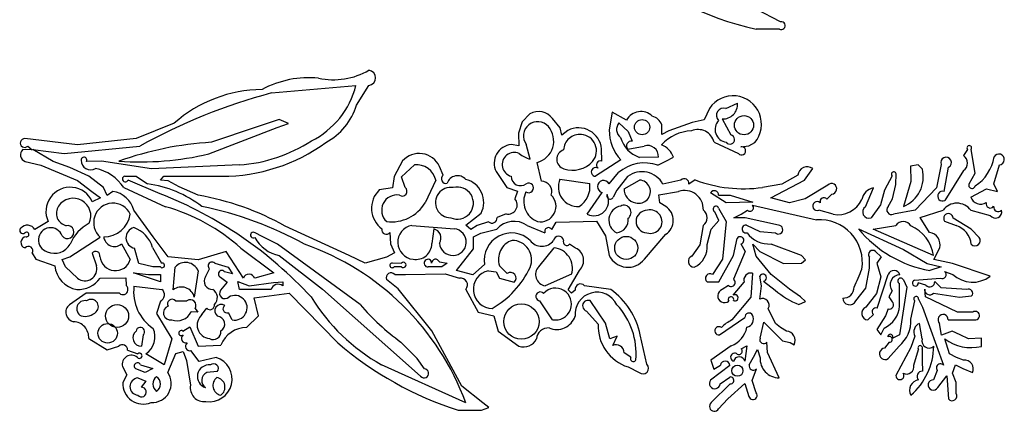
# Model space of a CAD drawing. Extents: x 0.1 to 7.7, y 0.72 to 10.33.
# Tile 1 of 12: x 0.1 to 3.73, y 0.75 to 2.19. Entities that reach past the tile are written whole.
import ezdxf

# ---------------------------------------------------------------- set-up
doc = ezdxf.new("R2010")
doc.units = 0

msp = doc.modelspace()

# ---------------------------------------------------------------- linework, layer by layer
at = {"layer": 'Default', "color": 162, "linetype": 'CONTINUOUS'}
for p, q in [((2.902178, 2.18667), (2.811885, 2.232454)), ((2.897469, 2.159652), (2.8125, 2.159729)), ((1.026912, 1.924485), (1.338169, 1.952506)), ((1.340278, 1.879997), (1.386216, 1.951887)), ((2.700298, 1.86739), (2.743516, 1.886426)), ((2.282324, 1.854325), (2.270833, 1.788523)), ((2.335157, 1.824737), (2.282324, 1.854325)), ((2.640429, 1.867761), (2.620115, 1.826278)), ((1.055614, 1.826395), (0.970853, 1.798617)), ((1.09028, 1.812256), (1.055614, 1.826395)), ((1.950781, 1.818307), (1.936845, 1.776974)), ((1.97895, 1.848327), (1.950781, 1.818307)), ((2.090278, 1.796214), (2.061967, 1.830375)), ((2.306677, 1.814213), (2.341261, 1.782161)), ((2.576998, 1.815854), (2.49056, 1.784891)), ((2.620115, 1.826278), (2.576998, 1.815854)), ((2.687322, 1.829021), (2.718939, 1.770265)), ((0.668907, 1.812957), (0.529144, 1.75695)), ((0.796184, 1.700425), (1.048017, 1.797324)), ((0.970853, 1.798617), (0.806107, 1.743061)), ((1.048017, 1.797324), (1.09028, 1.812256)), ((1.936845, 1.776974), (1.937899, 1.729688)), ((2.09644, 1.769117), (2.090278, 1.796214)), ((2.118723, 1.786906), (2.09644, 1.769117)), ((2.341261, 1.782161), (2.355617, 1.746601)), ((2.46464, 1.771841), (2.465278, 1.80773)), ((2.49056, 1.784891), (2.46464, 1.771841)), ((0.312902, 1.734001), (0.118935, 1.75695)), ((0.529144, 1.75695), (0.312902, 1.734001)), ((2.656872, 1.74371), (2.746522, 1.701394)), ((2.784989, 1.729518), (2.806661, 1.742167)), ((0.145927, 1.715383), (0.111342, 1.716016)), ((0.129975, 1.729172), (0.145927, 1.715383)), ((0.148028, 1.716223), (0.263827, 1.701394)), ((0.22298, 1.672955), (0.148028, 1.716223)), ((0.263827, 1.701394), (0.542159, 1.729172)), ((1.937899, 1.729688), (1.910028, 1.734544)), ((1.979938, 1.680501), (1.965278, 1.735598)), ((2.243339, 1.673954), (2.243056, 1.718855)), ((2.33928, 1.718012), (2.399408, 1.729172)), ((2.755743, 1.726749), (2.784989, 1.729518)), ((3.59079, 1.716213), (3.57557, 1.694009)), ((3.618239, 1.629272), (3.603524, 1.716953)), ((0.120512, 1.672644), (0.177715, 1.658707)), ((0.284229, 1.650102), (0.22298, 1.672955)), ((0.400952, 1.673616), (0.346167, 1.672728)), ((0.584853, 1.645839), (0.400952, 1.673616)), ((1.509449, 1.674281), (1.479167, 1.617695)), ((2.021329, 1.599927), (2.005945, 1.669055)), ((2.314067, 1.677905), (2.220791, 1.618061)), ((2.452031, 1.688427), (2.381944, 1.687505)), ((2.450375, 1.659085), (2.478887, 1.673375)), ((2.478887, 1.673375), (2.507168, 1.687761)), ((0.177715, 1.658707), (0.313122, 1.60269)), ((0.354324, 1.61788), (0.284229, 1.650102)), ((0.90913, 1.659728), (0.584853, 1.645839)), ((1.506036, 1.616063), (1.553582, 1.659728)), ((1.659722, 1.62212), (1.646165, 1.654496)), ((1.854451, 1.635438), (1.893708, 1.57627)), ((2.270182, 1.589807), (2.305549, 1.631951)), ((2.989698, 1.603564), (3.02017, 1.646321)), ((3.408358, 1.66049), (3.380927, 1.655533)), ((3.380927, 1.655533), (3.381944, 1.599025)), ((3.42435, 1.644552), (3.408358, 1.66049)), ((3.493056, 1.661276), (3.476439, 1.575738)), ((3.504017, 1.561861), (3.520833, 1.650938)), ((3.575643, 1.638757), (3.506698, 1.529034)), ((3.687329, 1.590472), (3.708032, 1.659788)), ((0.313122, 1.60269), (0.366132, 1.562401)), ((0.40802, 1.57704), (0.354324, 1.61788)), ((0.487582, 1.618622), (0.528302, 1.618889)), ((0.617686, 1.553634), (0.499089, 1.604172)), ((0.528302, 1.618889), (0.570143, 1.589613)), ((0.617998, 1.604232), (0.630968, 1.618091)), ((0.646501, 1.601821), (0.617998, 1.604232)), ((0.630968, 1.618091), (0.844311, 1.618062)), ((0.686871, 1.579526), (0.646501, 1.601821)), ((1.479167, 1.617695), (1.472306, 1.57562)), ((1.519513, 1.576992), (1.506036, 1.616063)), ((1.631944, 1.603723), (1.59332, 1.520611)), ((2.089623, 1.606929), (2.199098, 1.590951)), ((2.338558, 1.617414), (2.299585, 1.567455)), ((2.325381, 1.571982), (2.382689, 1.604172)), ((2.535202, 1.604172), (2.468934, 1.589254)), ((2.587845, 1.604328), (2.564565, 1.589186)), ((2.866497, 1.538955), (2.989698, 1.603564)), ((2.965824, 1.621943), (2.906668, 1.589266)), ((3.312458, 1.619222), (3.284232, 1.567482)), ((3.326389, 1.587343), (3.327343, 1.626747)), ((3.381944, 1.599025), (3.354167, 1.506949)), ((3.596106, 1.590503), (3.618239, 1.629272)), ((0.366132, 1.562401), (0.397272, 1.538201)), ((0.422285, 1.547787), (0.40802, 1.57704)), ((0.443526, 1.562505), (0.422285, 1.547787)), ((0.482953, 1.576394), (0.636933, 1.505978)), ((0.757495, 1.548196), (0.686871, 1.579526)), ((1.472306, 1.57562), (1.423946, 1.567719)), ((1.893708, 1.57627), (1.933598, 1.563531)), ((1.933598, 1.563531), (1.923634, 1.53475)), ((2.299585, 1.567455), (2.285547, 1.541175)), ((2.454068, 1.549275), (2.526118, 1.562505)), ((2.906668, 1.589266), (2.835093, 1.576914)), ((3.075919, 1.585871), (2.992489, 1.534727)), ((3.21476, 1.505999), (3.243818, 1.57503)), ((3.284232, 1.567482), (3.270143, 1.513342)), ((3.313689, 1.535301), (3.326389, 1.587343)), ((3.476439, 1.575738), (3.397251, 1.493)), ((3.602432, 1.541419), (3.660197, 1.572014)), ((3.660197, 1.572014), (3.701268, 1.562392)), ((3.701268, 1.562392), (3.687329, 1.590472)), ((0.397272, 1.538201), (0.367029, 1.524196)), ((2.190113, 1.478183), (2.244604, 1.558356)), ((2.456987, 1.51992), (2.454068, 1.549275)), ((2.701389, 1.520838), (2.644181, 1.557449)), ((2.673837, 1.548416), (2.716023, 1.548616)), ((2.799771, 1.523113), (2.701389, 1.520838)), ((2.716023, 1.548616), (2.799771, 1.523113)), ((2.934322, 1.520594), (2.866497, 1.538955)), ((2.992489, 1.534727), (2.934322, 1.520594)), ((3.072347, 1.533705), (3.090845, 1.552334)), ((3.298314, 1.506592), (3.313689, 1.535301)), ((0.591212, 1.395325), (0.52055, 1.493398)), ((2.479468, 1.506709), (2.456987, 1.51992)), ((2.675193, 1.455796), (2.659722, 1.487458)), ((2.673851, 1.501222), (2.701932, 1.452178)), ((2.756495, 1.478813), (2.779648, 1.49306)), ((2.79819, 1.51144), (3.034513, 1.457277)), ((3.095101, 1.478188), (3.042336, 1.49306)), ((3.270143, 1.513342), (3.235322, 1.464625)), ((3.397251, 1.493), (3.317875, 1.479171)), ((3.415867, 1.466143), (3.500387, 1.49306)), ((3.602408, 1.492972), (3.673978, 1.474135)), ((0.204918, 1.451104), (0.156005, 1.422134)), ((1.743055, 1.437505), (1.79964, 1.482754)), ((1.826059, 1.450935), (1.784239, 1.436669)), ((1.891628, 1.479553), (1.858033, 1.466309)), ((2.07573, 1.449496), (2.224456, 1.452384)), ((2.224456, 1.452384), (2.257115, 1.398397)), ((2.646273, 1.423936), (2.675193, 1.455796)), ((2.701932, 1.452178), (2.6875, 1.313144)), ((2.729646, 1.464905), (2.756495, 1.478813)), ((2.771894, 1.465282), (2.729646, 1.464905)), ((2.894569, 1.437505), (2.771894, 1.465282)), ((3.450738, 1.411488), (3.415867, 1.466143)), ((3.506037, 1.453384), (3.549074, 1.436731)), ((3.604334, 1.423469), (3.537163, 1.464312)), ((1.31301, 1.326402), (1.077051, 1.434924)), ((1.544034, 1.437061), (1.700785, 1.424968)), ((1.625171, 1.424357), (1.618056, 1.370282)), ((1.760899, 1.422591), (1.743055, 1.437505)), ((1.784239, 1.436669), (1.760899, 1.422591)), ((1.798271, 1.409247), (1.856589, 1.423461)), ((1.96861, 1.436894), (2.034351, 1.409416)), ((2.059401, 1.422597), (2.07573, 1.449496)), ((2.617515, 1.436726), (2.604308, 1.365762)), ((2.63116, 1.366619), (2.646273, 1.423936)), ((2.776084, 1.438034), (2.826124, 1.415319)), ((2.826124, 1.415319), (2.882987, 1.409727)), ((3.189067, 1.424541), (3.354341, 1.348105)), ((3.243384, 1.423339), (3.325954, 1.437156)), ((3.465278, 1.326393), (3.243384, 1.423339)), ((3.632928, 1.393267), (3.604334, 1.423469)), ((0.284224, 1.322169), (0.396749, 1.394298)), ((0.646256, 1.321689), (0.591212, 1.395325)), ((0.992488, 1.396993), (0.966848, 1.409727)), ((1.049014, 1.368065), (0.992488, 1.396993)), ((1.462983, 1.41068), (1.465278, 1.368823)), ((1.770752, 1.395752), (1.798271, 1.409247)), ((1.77106, 1.351138), (1.770752, 1.395752)), ((2.257115, 1.398397), (2.271163, 1.325935)), ((2.40053, 1.312929), (2.478849, 1.404417)), ((2.728315, 1.325905), (2.742282, 1.388976)), ((0.47454, 1.369056), (0.506984, 1.311374)), ((0.539281, 1.297615), (0.522934, 1.353505)), ((0.589625, 1.355967), (0.621717, 1.298041)), ((0.914151, 1.353703), (1.036441, 1.26303)), ((1.354327, 1.145652), (1.049014, 1.368065)), ((1.465278, 1.368823), (1.480651, 1.33655)), ((1.707926, 1.270837), (1.77106, 1.351138)), ((2.011248, 1.285213), (2.067883, 1.355109)), ((2.147067, 1.353588), (2.124973, 1.36806)), ((2.604308, 1.365762), (2.575724, 1.324344)), ((2.756138, 1.369583), (2.771393, 1.341102)), ((2.799752, 1.368808), (2.825811, 1.34149)), ((2.8125, 1.324312), (2.799752, 1.368808)), ((2.979455, 1.326011), (2.866808, 1.368786)), ((3.354341, 1.348105), (3.441921, 1.297608)), ((3.466316, 1.311852), (3.488228, 1.354574)), ((0.145341, 1.335292), (0.159408, 1.312934)), ((0.159408, 1.312934), (0.229476, 1.288407)), ((0.256445, 1.311808), (0.284224, 1.322169)), ((0.268858, 1.285389), (0.256445, 1.311808)), ((0.367152, 1.334537), (0.382252, 1.288387)), ((0.757609, 1.310006), (0.646256, 1.321689)), ((0.860715, 1.340993), (0.757609, 1.310006)), ((0.923611, 1.24306), (0.860715, 1.340993)), ((1.055971, 1.326476), (1.214854, 1.202061)), ((1.372227, 1.298615), (1.31301, 1.326402)), ((1.451105, 1.3209), (1.372227, 1.298615)), ((1.480651, 1.33655), (1.451105, 1.3209)), ((2.6875, 1.313144), (2.651585, 1.256348)), ((2.674151, 1.230205), (2.728315, 1.325905)), ((2.771393, 1.341102), (2.728143, 1.239069)), ((2.867852, 1.257122), (2.8125, 1.324312)), ((2.825811, 1.34149), (2.913118, 1.297588)), ((2.979425, 1.298613), (2.994106, 1.310585)), ((2.994106, 1.310585), (2.979455, 1.326011)), ((3.229167, 1.280058), (3.229167, 1.319909)), ((3.272427, 1.321892), (3.251633, 1.341242)), ((3.272427, 1.321892), (3.256934, 1.298044)), ((3.535389, 1.296502), (3.466316, 1.311852)), ((0.3125, 1.24306), (0.268858, 1.285389)), ((0.590278, 1.284726), (0.539281, 1.297615)), ((0.618523, 1.284719), (0.590278, 1.284726)), ((0.665464, 1.200489), (0.672198, 1.284114)), ((0.757421, 1.270185), (0.743056, 1.173615)), ((0.784722, 1.248536), (0.79942, 1.277423)), ((0.818291, 1.298615), (0.868043, 1.284122)), ((0.868043, 1.284122), (0.883151, 1.25939)), ((1.471466, 1.299471), (1.506269, 1.298615)), ((1.506568, 1.284726), (1.479167, 1.284726)), ((1.65409, 1.284726), (1.604167, 1.284726)), ((1.645354, 1.302968), (1.673742, 1.298474)), ((1.673742, 1.298474), (1.65409, 1.284726)), ((1.768953, 1.255911), (1.707926, 1.270837)), ((1.81214, 1.293542), (1.768953, 1.255911)), ((1.825951, 1.270133), (1.855169, 1.266326)), ((1.89518, 1.259737), (1.867032, 1.288708)), ((2.120123, 1.200727), (2.161069, 1.27144)), ((2.913118, 1.297588), (2.979425, 1.298613)), ((3.216208, 1.206864), (3.229167, 1.280058)), ((3.256934, 1.298044), (3.270833, 1.248332)), ((3.441921, 1.297608), (3.493395, 1.284315)), ((3.493395, 1.284315), (3.451389, 1.270837)), ((3.673645, 1.250173), (3.535389, 1.296502)), ((0.395988, 1.243202), (0.490759, 1.244013)), ((0.490759, 1.244013), (0.491907, 1.215848)), ((0.519113, 1.263072), (0.574613, 1.256948)), ((0.618056, 1.229171), (0.519113, 1.263072)), ((0.574613, 1.256948), (0.617971, 1.257029)), ((0.617971, 1.257029), (0.618056, 1.229171)), ((0.839249, 1.246549), (0.863672, 1.228696)), ((0.883151, 1.25939), (0.85467, 1.266649)), ((1.036441, 1.26303), (0.966023, 1.242512)), ((1.493168, 1.203409), (1.450828, 1.23759)), ((1.480965, 1.256948), (1.520727, 1.256948)), ((1.520727, 1.256948), (1.66681, 1.258684)), ((1.66681, 1.258684), (1.719574, 1.24306)), ((1.855169, 1.266326), (1.866549, 1.242993)), ((1.866549, 1.242993), (1.920578, 1.228154)), ((2.132418, 1.257596), (2.034722, 1.215282)), ((2.799021, 1.261358), (2.792451, 1.173459)), ((2.831204, 1.214877), (2.8256, 1.250209)), ((2.934741, 1.202393), (2.867852, 1.257122)), ((3.270833, 1.248332), (3.25476, 1.186836)), ((3.257388, 1.132668), (3.298611, 1.256782)), ((3.354245, 1.23651), (3.367528, 1.210049)), ((3.395127, 1.235681), (3.490363, 1.24306)), ((3.505918, 1.267498), (3.536016, 1.256948)), ((0.520833, 1.213325), (0.623709, 1.20198)), ((0.863672, 1.228696), (0.839279, 1.198645)), ((0.9033, 1.2309), (0.944743, 1.215282)), ((0.909722, 1.201393), (0.9033, 1.2309)), ((1.02616, 1.200852), (0.909722, 1.201393)), ((0.944743, 1.215282), (1.034109, 1.227757)), ((1.034109, 1.227757), (1.068432, 1.229797)), ((1.068432, 1.229797), (1.06867, 1.214622)), ((1.214854, 1.202061), (1.576389, 0.881947)), ((1.618093, 1.049707), (1.493168, 1.203409)), ((1.743056, 1.201731), (1.788684, 1.117523)), ((2.131541, 1.188122), (2.120123, 1.200727)), ((2.145993, 1.198926), (2.131541, 1.188122)), ((2.276462, 1.201976), (2.17931, 1.215282)), ((2.631346, 1.230078), (2.674151, 1.230205)), ((2.710064, 1.215806), (2.687207, 1.201003)), ((2.727432, 1.18033), (2.767363, 1.228575)), ((2.825544, 1.166008), (2.831204, 1.214877)), ((2.839264, 1.232159), (2.882607, 1.198829)), ((2.974967, 1.174117), (2.934741, 1.202393)), ((3.178706, 1.160082), (3.216208, 1.206864)), ((3.3125, 1.196572), (3.301027, 1.174282)), ((3.367528, 1.210049), (3.339778, 1.034375)), ((3.340278, 1.140413), (3.340278, 1.223062)), ((3.43684, 1.217199), (3.409168, 1.225348)), ((3.43514, 1.174283), (3.432665, 1.203024)), ((3.492879, 1.207447), (3.470037, 1.230794)), ((3.587467, 1.201393), (3.492879, 1.207447)), ((0.344415, 1.187504), (0.282876, 1.145181)), ((0.466971, 1.187504), (0.344415, 1.187504)), ((0.963899, 1.170448), (1.092889, 1.187504)), ((0.979433, 1.104484), (0.963899, 1.170448)), ((1.092889, 1.187504), (1.271479, 1.005246)), ((2.257023, 1.078035), (2.200432, 1.160345)), ((2.792451, 1.173459), (2.722734, 1.089454)), ((2.99416, 1.157637), (2.974967, 1.174117)), ((3.25476, 1.186836), (3.215819, 1.135869)), ((3.301027, 1.174282), (3.313528, 1.156015)), ((3.410442, 1.16634), (3.424074, 1.136732)), ((3.553848, 1.118059), (3.43514, 1.174283)), ((3.464961, 1.187772), (3.561339, 1.173615)), ((3.561339, 1.173615), (3.60519, 1.177623)), ((0.618085, 1.158755), (0.604167, 1.113495)), ((0.674037, 1.159726), (0.716023, 1.159726)), ((0.745545, 1.131283), (0.756161, 1.117517)), ((0.771237, 1.108993), (0.788518, 1.132976)), ((2.0625, 1.090281), (2.015044, 1.159954)), ((2.882808, 1.0759), (2.856496, 1.13128)), ((2.969676, 1.145837), (2.99416, 1.157637)), ((3.297745, 1.130172), (3.288154, 1.10477)), ((3.381798, 1.092625), (3.395833, 1.159344)), ((3.424074, 1.136732), (3.502272, 0.922621)), ((0.604167, 1.113495), (0.659722, 1.019455)), ((0.756161, 1.117517), (0.731196, 1.118973)), ((0.882437, 1.089896), (0.86872, 1.116041)), ((0.935613, 1.061615), (0.979433, 1.104484)), ((1.788684, 1.117523), (1.846082, 1.104779)), ((1.846082, 1.104779), (1.861542, 1.0487)), ((2.18697, 1.122062), (2.230096, 1.074265)), ((2.676976, 1.034726), (2.770533, 1.098764)), ((3.222962, 1.089428), (3.243948, 1.110025)), ((3.288154, 1.10477), (3.256944, 1.054717)), ((3.519419, 1.090222), (3.621073, 1.090057)), ((3.609667, 1.118059), (3.553848, 1.118059)), ((0.701108, 1.048388), (0.726952, 1.063446)), ((0.726952, 1.063446), (0.756646, 0.99346)), ((2.273303, 1.019623), (2.257023, 1.078035)), ((2.826389, 1.021921), (2.840702, 1.081093)), ((2.840702, 1.081093), (2.909387, 1.01216)), ((2.901353, 1.061578), (2.882808, 1.0759)), ((2.923575, 1.048651), (2.901353, 1.061578)), ((3.256944, 1.054717), (3.270626, 1.034539)), ((3.270626, 1.034539), (3.284069, 1.059727)), ((3.423611, 1.019397), (3.414189, 1.07681)), ((3.494649, 1.03379), (3.487804, 1.07672)), ((0.354167, 1.020852), (0.422512, 0.97917)), ((0.554789, 1.034573), (0.548611, 0.993059)), ((0.659722, 1.019455), (0.631944, 0.923614)), ((1.728769, 0.845134), (1.618093, 1.049707)), ((1.861542, 1.0487), (1.938632, 0.993059)), ((2.300297, 1.029249), (2.273303, 1.019623)), ((2.283745, 0.995559), (2.300297, 1.029249)), ((2.409948, 0.926644), (2.385224, 1.03411)), ((3.339778, 1.034375), (3.312782, 1.020591)), ((3.395833, 1.029489), (3.381944, 0.988053)), ((3.534187, 1.048614), (3.494649, 1.03379)), ((3.524032, 0.964258), (3.506299, 1.019908)), ((3.562969, 1.034726), (3.534187, 1.048614)), ((3.593546, 1.019812), (3.562969, 1.034726)), ((3.64183, 1.02186), (3.593546, 1.019812)), ((3.641765, 0.992037), (3.64183, 1.02186)), ((0.422512, 0.97917), (0.465294, 0.993075)), ((0.756646, 0.99346), (0.840848, 0.996754)), ((1.563102, 0.947978), (1.503903, 1.007964)), ((2.720018, 0.994047), (2.645417, 0.941959)), ((2.756589, 0.983186), (2.777899, 0.993837)), ((2.777899, 0.993837), (2.770405, 0.937152)), ((2.801974, 0.951999), (2.816435, 0.980686)), ((2.816435, 0.980686), (2.826389, 0.950245)), ((2.854167, 0.970139), (2.851513, 1.007939)), ((2.909387, 1.01216), (2.937826, 1.006496)), ((2.937826, 1.006496), (2.95235, 0.998179)), ((3.302407, 1.007505), (3.284834, 0.985556)), ((3.298149, 0.946929), (3.33832, 0.992397)), ((3.381944, 0.988053), (3.326389, 0.884832)), ((3.392137, 0.923044), (3.409632, 0.980951)), ((3.423841, 0.982233), (3.423611, 0.939541)), ((0.496984, 0.978145), (0.53476, 0.965281)), ((0.631944, 0.923614), (0.56449, 0.964618)), ((0.645832, 0.896011), (0.674455, 0.965767)), ((0.674455, 0.965767), (0.70229, 0.973399)), ((0.70229, 0.973399), (0.71461, 0.939759)), ((0.761382, 0.935917), (0.729818, 0.976357)), ((0.823538, 0.951392), (0.761382, 0.935917)), ((1.590785, 0.909371), (1.563102, 0.947978)), ((2.350966, 0.952015), (2.325809, 0.968897)), ((2.786324, 0.92425), (2.801974, 0.951999)), ((2.896452, 0.87607), (2.854167, 0.970139)), ((3.549696, 0.950722), (3.524032, 0.964258)), ((3.575834, 0.94132), (3.549696, 0.950722)), ((0.478518, 0.917525), (0.493925, 0.888009)), ((0.5625, 0.895836), (0.528197, 0.909017)), ((0.545165, 0.923614), (0.590297, 0.910493)), ((0.590297, 0.910493), (0.5625, 0.895836)), ((0.71461, 0.939759), (0.729167, 0.849405)), ((1.743056, 0.784725), (1.432759, 0.924603)), ((2.340239, 0.916474), (2.380984, 0.895807)), ((2.715429, 0.921225), (2.64452, 0.86811)), ((2.645417, 0.941959), (2.655757, 0.908204)), ((2.655757, 0.908204), (2.680141, 0.922905)), ((2.797863, 0.866917), (2.812796, 0.90937)), ((3.423611, 0.939541), (3.424601, 0.900558)), ((3.534542, 0.893188), (3.546697, 0.923717)), ((3.546697, 0.923717), (3.573594, 0.910378)), ((3.573594, 0.910378), (3.60826, 0.89547)), ((0.493925, 0.888009), (0.479167, 0.858708)), ((0.534885, 0.875824), (0.564035, 0.864002)), ((0.827417, 0.899277), (0.78882, 0.895836)), ((2.679022, 0.854468), (2.714615, 0.879368)), ((3.479167, 0.90365), (3.465244, 0.869096)), ((3.481061, 0.840939), (3.514549, 0.883673)), ((3.514549, 0.883673), (3.520571, 0.798922)), ((3.548611, 0.858718), (3.534542, 0.893188)), ((0.564035, 0.864002), (0.547837, 0.84148)), ((1.804939, 0.784602), (1.728769, 0.845134)), ((2.716068, 0.854638), (2.64677, 0.785239)), ((2.707836, 0.798713), (2.770912, 0.855822)), ((2.770912, 0.855822), (2.785187, 0.808054)), ((2.8125, 0.821371), (2.797863, 0.866917)), ((3.548611, 0.818438), (3.548611, 0.858718)), ((2.673874, 0.762549), (2.707836, 0.798713)), ((1.800558, 0.756947), (1.827943, 0.766646)), ((1.827943, 0.766646), (1.804939, 0.784602)), ((1.715278, 0.756947), (1.800558, 0.756947))]:
    msp.add_line(p, q, dxfattribs=at)
for centre, radius in [((2.392032, 1.798617), 0.028037), ((2.767341, 1.805946), 0.03528), ((2.333548, 1.354328), 0.042432), ((0.458706, 1.10417), 0.042182), ((1.947528, 1.083414), 0.065046), ((0.423935, 1.040236), 0.035946), ((2.742911, 0.902588), 0.020641)]:
    msp.add_circle(centre, radius, dxfattribs=at)
for centre, radius, start, end in [((3.02013, 3.15973), 1.021329, 225.414276, 258.270358), ((2.904335, 2.172374), 0.014457, 241.643884, 458.579236), ((1.255705, 2.23278), 0.259509, 257.756602, 300.215096), ((1.381691, 1.980214), 0.028686, 279.075257, 440.749695), ((1.166204, 1.61381), 0.366986, 84.61077, 118.256362), ((1.588567, -0.168721), 2.167248, 105.019954, 118.870238), ((0.995176, 1.446171), 0.490901, 90.316215, 131.654181), ((1.033138, 2.029075), 0.314494, 296.611582, 345.908699), ((2.727191, 1.80979), 0.104347, 319.604792, 506.25065), ((2.689536, 1.88306), 0.054084, 267.653583, 363.568683), ((1.119847, 1.945591), 0.229984, 297.949831, 343.428391), ((2.009979, 1.790889), 0.065284, 37.217741, 118.378422), ((2.38786, 1.796731), 0.059681, 45.644835, 152.013941), ((2.692419, 1.842176), 0.026415, 72.646363, 225.280201), ((2.007292, 1.766624), 0.052228, 40.595468, 216.444324), ((2.335066, 1.790456), 0.037018, 140.076675, 233.099634), ((2.412254, 1.783926), 0.058122, 24.17688, 72.653116), ((2.70848, 1.790392), 0.047859, 136.382733, 261.479259), ((1.985198, 1.74769), 0.081325, 284.77999, 400.595468), ((2.157404, 1.709971), 0.086111, 5.921372, 116.691904), ((2.42965, 1.786837), 0.158825, 179.391767, 223.303236), ((2.577886, 1.632331), 0.152449, 91.505574, 138.491217), ((2.598422, 1.729915), 0.060056, 13.279953, 114.119371), ((0.11835, 1.740635), 0.016326, 87.946353, 315.403845), ((0.880743, 0.505647), 1.239663, 93.451684, 109.581289), ((0.844398, 2.270713), 0.652651, 269.992297, 305.959061), ((0.868148, 2.224819), 0.566575, 274.147988, 302.673304), ((2.162574, 1.712622), 0.059453, 84.394924, 177.948434), ((2.163719, 1.711623), 0.060348, 319.817559, 445.569361), ((2.418863, 1.791515), 0.110367, 196.129414, 250.457522), ((2.351747, 1.72985), 0.017192, 76.991679, 223.518098), ((2.715296, 1.753352), 0.017301, 216.499565, 437.845074), ((0.12809, 1.696902), 0.025414, 131.22607, 252.650764), ((1.916107, 1.665999), 0.068814, 95.067809, 206.36601), ((1.920903, 1.66113), 0.044407, 65.36983, 255.216639), ((2.113401, 1.680437), 0.03581, 106.620509, 255.055262), ((2.412275, 1.691436), 0.039869, 355.671599, 468.828778), ((2.439536, 1.666827), 0.070797, 17.199016, 70.023043), ((2.75792, 1.711603), 0.015301, 221.849178, 458.180501), ((3.596823, 1.722321), 0.008586, 321.300591, 585.34947), ((0.336733, 1.677617), 0.010625, 332.603283, 544.000485), ((0.360912, 1.676332), 0.034782, 179.10376, 301.973435), ((0.543899, 2.758811), 1.088039, 265.856227, 283.407288), ((1.571177, 1.618577), 0.083146, 25.594125, 137.936661), ((2.018726, 1.804986), 0.130388, 232.532944, 252.693669), ((2.136389, 1.740362), 0.099864, 251.175949, 317.336657), ((2.238844, 1.659505), 0.015132, 72.720182, 233.988613), ((3.511441, 1.668191), 0.019644, 298.562295, 560.612925), ((3.55702, 1.666358), 0.033297, 304.008775, 416.142566), ((3.534364, 1.713634), 0.15572, 302.588785, 350.902931), ((3.705867, 1.679705), 0.020035, 276.202909, 512.317296), ((0.348075, 1.4894), 0.160499, 32.821277, 78.770937), ((1.562126, 1.588857), 0.071384, 12.019886, 96.874367), ((2.220817, 1.63409), 0.016029, 55.277191, 269.907999), ((2.401887, 1.517822), 0.149353, 71.055382, 130.168247), ((2.391333, 1.54586), 0.08891, 29.213501, 126.410813), ((2.999976, 1.618574), 0.034318, 53.953851, 174.365819), ((3.318719, 1.625321), 0.008741, 9.385491, 224.251121), ((3.309502, 1.61643), 0.118241, 292.194109, 373.758594), ((0.488944, 1.6079), 0.010808, 97.241307, 339.820701), ((1.669485, 1.608496), 0.016761, 125.625625, 286.616659), ((1.712202, 1.580065), 0.03989, 40.80988, 161.935173), ((1.722225, 1.521806), 0.086708, 333.231487, 436.549284), ((1.944321, 1.618169), 0.034749, 179.958544, 306.630621), ((2.021459, 1.561705), 0.038222, 340.567982, 450.194647), ((2.155193, 1.578338), 0.071532, 156.44135, 273.630012), ((2.249882, 1.58019), 0.022463, 25.350009, 256.409398), ((2.380233, 1.561651), 0.042591, 253.386339, 446.693997), ((2.547341, 1.591697), 0.017406, 351.705235, 494.218557), ((2.765761, 2.080291), 0.508129, 249.504152, 277.842181), ((0.285467, 1.488774), 0.088922, 23.474884, 205.064057), ((0.427187, 1.466817), 0.097073, 15.891918, 80.310394), ((0.518188, 1.178482), 0.414401, 52.442426, 82.797708), ((1.490411, 1.50017), 0.094766, 134.536569, 233.305391), ((1.508603, 1.562937), 0.017792, 233.60014, 412.183188), ((1.686833, 1.521265), 0.055986, 79.961523, 270.682473), ((1.711714, 1.519229), 0.059132, 245.826639, 464.817357), ((2.035328, 1.525364), 0.079229, 153.541078, 249.007121), ((1.974438, 1.575259), 0.017714, 235.474167, 481.990575), ((2.115898, 1.578721), 0.084094, 301.408506, 368.362073), ((2.376369, 1.57115), 0.050994, 179.064967, 260.617793), ((2.547799, 1.496162), 0.069796, 358.028828, 468.097743), ((2.657734, 1.548746), 0.016106, 358.825422, 507.294822), ((3.089288, 1.571731), 0.01946, 274.588547, 493.39609), ((3.25233, 1.524408), 0.051333, 99.544438, 171.423122), ((3.498343, 1.544874), 0.017909, 71.528695, 297.81154), ((3.60666, 1.585066), 0.011872, 152.745457, 347.169376), ((0.297269, 1.472502), 0.064703, 334.96338, 506.953493), ((0.068061, 0.153471), 1.504176, 42.721913, 68.567831), ((0.586485, 0.558365), 1.004495, 60.766441, 80.197947), ((1.489195, 1.493057), 0.05626, 80.949717, 227.778314), ((1.898488, 1.512453), 0.033608, 258.222707, 401.562789), ((2.017626, 1.507754), 0.057364, 259.268868, 405.959141), ((2.214336, 1.526838), 0.054351, 243.533238, 385.627365), ((2.274423, 1.54571), 0.012013, 157.30384, 337.821421), ((3.036681, 1.508597), 0.016534, 45.977753, 289.998161), ((3.061294, 1.525204), 0.013944, 37.56441, 199.773267), ((3.112746, 1.575461), 0.09886, 259.718734, 333.961462), ((3.638894, 1.553738), 0.038487, 198.668307, 302.118053), ((0.281212, 1.481526), 0.046338, 145.479349, 257.804534), ((0.443343, 1.447885), 0.071011, 25.696057, 228.992759), ((0.446843, 0.83144), 0.700811, 48.178635, 74.261741), ((0.506367, 0.201864), 1.331647, 61.154118, 78.546766), ((1.469278, 1.594837), 0.144554, 262.891239, 329.10403), ((2.322075, 1.456708), 0.052515, 99.812863, 243.460755), ((2.325193, 1.485113), 0.026277, 305.034526, 477.339433), ((2.411246, 1.451382), 0.041683, 89.166336, 267.905), ((2.422182, 1.451102), 0.043211, 253.24066, 463.830676), ((2.446137, 1.455763), 0.060881, 302.500947, 416.805736), ((2.596578, 1.465258), 0.03539, 306.271945, 413.6508), ((2.663972, 1.497229), 0.010655, 22.009155, 246.493043), ((2.789074, 1.502093), 0.013056, 223.778571, 405.71703), ((3.227555, 1.486561), 0.023271, 123.355834, 289.497291), ((3.310273, 1.494436), 0.017053, 134.529645, 296.474031), ((3.551366, 1.455843), 0.063118, 36.032808, 143.867979), ((3.674184, 1.516622), 0.015501, 163.048341, 323.923725), ((3.693238, 1.486804), 0.023053, 213.334199, 375.110678), ((3.703526, 1.504903), 0.017012, 171.239193, 314.71275), ((0.411602, 1.491783), 0.096623, 268.593623, 352.203037), ((1.839162, 1.46462), 0.018947, 226.245526, 365.114233), ((1.92007, 1.367877), 0.084377, 54.881541, 138.794892), ((2.293097, 1.45704), 0.047634, 276.647118, 367.911672), ((3.046919, 1.301323), 0.156447, 350.882345, 454.548279), ((3.353446, 1.417766), 0.033642, 32.373063, 144.804908), ((3.519906, 1.463673), 0.017269, 2.121302, 216.568755), ((0.111769, 1.418818), 0.011832, 132.220736, 310.205084), ((0.127783, 1.404457), 0.033301, 32.061061, 136.023735), ((0.213923, 1.38361), 0.045105, 19.959014, 253.865418), ((0.275894, 1.412743), 0.023913, 215.057776, 460.77509), ((0.42734, 1.309723), 0.153092, 117.820303, 157.358104), ((0.530074, 1.391609), 0.038768, 104.652321, 259.386533), ((0.481889, 1.323273), 0.112587, 16.881024, 70.069433), ((1.449987, 1.420899), 0.016532, 168.54261, 321.819937), ((1.554987, 1.375101), 0.06292, 100.025009, 264.183725), ((1.617251, 1.390911), 0.034371, 326.261253, 436.678101), ((1.695022, 1.375944), 0.049362, 184.791745, 443.295561), ((2.047471, 1.414875), 0.01421, 32.912482, 202.593706), ((2.774747, 1.423736), 0.014361, 84.656921, 284.925242), ((2.893934, 1.421466), 0.016051, 227.000576, 447.732812), ((3.52951, 1.704864), 0.441001, 219.46826, 259.796497), ((3.325624, 1.306392), 0.141079, 8.150294, 66.508809), ((3.524011, 1.360189), 0.080541, 5.608556, 71.869552), ((0.124912, 1.374445), 0.020865, 93.631245, 256.327738), ((0.12524, 1.403603), 0.008497, 258.805204, 493.354491), ((0.448847, 1.39952), 0.039853, 186.239141, 310.143681), ((0.960081, 1.401767), 0.010447, 49.63177, 304.07085), ((1.0817, 1.455386), 0.131452, 208.276718, 258.712794), ((1.910556, 1.309628), 0.099722, 46.289056, 189.282877), ((1.935248, 1.312876), 0.072371, 107.363413, 199.508163), ((1.914399, 1.311103), 0.07085, 336.322546, 450.605708), ((2.022785, 1.415707), 0.055066, 218.124974, 321.801945), ((2.084655, 1.378639), 0.018838, 11.820239, 170.786328), ((2.114811, 1.376457), 0.013182, 152.727786, 320.431258), ((2.753781, 1.382545), 0.013175, 280.303425, 510.78737), ((2.861232, 1.472376), 0.10374, 217.05824, 273.081014), ((3.443503, 1.365917), 0.046142, 345.768407, 440.977908), ((3.618052, 1.381229), 0.019137, 223.485036, 398.977075), ((0.1324, 1.344381), 0.015814, 324.917708, 501.752231), ((0.228244, 1.400636), 0.066059, 246.013113, 331.048583), ((0.821739, 0.440885), 0.983387, 20.465779, 70.572453), ((1.558245, 1.371547), 0.059824, 260.732565, 358.788014), ((2.05908, 1.279171), 0.076447, 343.607119, 443.38729), ((2.126344, 1.307789), 0.05027, 313.691507, 425.653759), ((2.550505, 1.357726), 0.081143, 294.464796, 366.291844), ((3.24106, 1.32988), 0.01552, 47.061713, 219.972863), ((0.3801, 1.325625), 0.015719, 347.989072, 505.460314), ((0.452306, 1.327803), 0.057092, 185.476663, 343.276305), ((1.603059, 1.298621), 0.013939, 357.240092, 634.558471), ((1.631594, 1.298046), 0.014613, 19.679421, 180.379491), ((2.339923, 1.359982), 0.076728, 206.3425, 322.175462), ((2.582941, 1.304733), 0.020897, 110.205678, 273.204396), ((0.327072, 1.297828), 0.098049, 185.513677, 260.070501), ((0.340287, 1.276632), 0.04358, 230.386127, 375.648437), ((0.625093, 1.290188), 0.008548, 219.771991, 473.263992), ((0.710233, 1.249148), 0.051665, 24.026998, 137.408158), ((0.808537, 1.288302), 0.014195, 46.596077, 230.034445), ((0.844561, 1.25844), 0.013023, 39.077072, 245.929553), ((1.47231, 1.290528), 0.008982, 95.386075, 319.765689), ((1.512999, 1.291812), 0.009569, 227.773189, 494.692032), ((1.840191, 1.201774), 0.069826, 101.766952, 270.071475), ((1.672018, 1.426611), 0.339319, 299.727392, 334.896051), ((2.041688, 1.256525), 0.041828, 136.696912, 260.414032), ((2.210714, 1.667806), 1.065144, 334.567093, 338.448112), ((3.319686, 1.249113), 0.022427, 15.685122, 160.004119), ((0.313955, 1.302252), 0.101076, 267.850787, 324.252294), ((0.808912, 1.231473), 0.029602, 144.80241, 275.190074), ((0.944713, 1.234747), 0.02268, 20.020097, 158.500624), ((1.467709, 1.244448), 0.018221, 43.320344, 202.108482), ((1.723737, 1.21809), 0.025314, 319.741655, 459.465969), ((1.90777, 1.243858), 0.020264, 309.202526, 488.407848), ((2.641911, 1.24287), 0.01659, 54.329874, 230.445169), ((2.719852, 1.226856), 0.014762, 228.465662, 415.828898), ((2.792962, 1.235531), 0.026528, 76.797802, 195.202528), ((2.837184, 1.244781), 0.012793, 279.356545, 514.895348), ((3.341507, 1.218696), 0.036481, 90.358632, 217.33383), ((3.344261, 1.232903), 0.010616, 19.863429, 247.964262), ((3.3981, 1.225015), 0.011073, 105.573925, 361.724851), ((3.496925, 1.256052), 0.014556, 243.203512, 411.843642), ((3.608817, 1.33454), 0.106398, 226.824516, 307.538844), ((0.479872, 1.201295), 0.018884, 226.911873, 410.409418), ((0.680377, 1.192497), 0.160897, 172.562004, 236.384511), ((0.607477, 1.182113), 0.025654, 294.425166, 410.748713), ((0.695251, 1.161042), 0.04943, 14.735023, 127.057477), ((0.792604, 1.172158), 0.035364, 313.085019, 417.527736), ((0.855842, 1.187602), 0.019907, 146.308662, 315.361239), ((1.051733, 1.194406), 0.026373, 50.04384, 165.853072), ((2.073282, 1.147987), 0.058704, 259.416683, 498.400063), ((2.164875, 1.202576), 0.019231, 41.353424, 190.940953), ((2.117394, 0.979748), 0.273291, 11.473679, 54.40547), ((2.695321, 1.177728), 0.024648, 109.21829, 309.511746), ((3.066211, 1.402473), 0.274191, 227.962546, 249.386061), ((3.133433, 1.209178), 0.03922, 266.320619, 361.75055), ((3.451346, 1.200763), 0.018818, 173.098673, 316.344389), ((3.451045, 1.229841), 0.019016, 221.667503, 362.872306), ((3.594413, 1.18808), 0.015016, 315.8631, 477.553519), ((0.339983, 1.130675), 0.029787, 77.235628, 242.846808), ((0.362878, 1.138559), 0.026723, 315.137511, 487.622101), ((0.661342, 1.148251), 0.017112, 42.111094, 209.698455), ((0.728517, 1.143152), 0.020756, 325.120701, 487.011775), ((0.892236, 1.134133), 0.045309, 257.511029, 479.38065), ((1.778957, 1.544941), 0.710403, 211.480275, 240.835006), ((2.017148, 1.176147), 0.01633, 41.471347, 262.59948), ((2.225944, 1.110442), 0.080927, 25.572594, 185.073848), ((2.19337, 1.14132), 0.020294, 69.634806, 251.617302), ((2.719231, 1.164642), 0.010142, 337.737675, 575.778649), ((2.734068, 1.170931), 0.011505, 241.723151, 485.225898), ((2.835695, 1.143898), 0.024329, 328.75896, 474.661179), ((3.155848, 1.170037), 0.024932, 179.995362, 336.466008), ((3.401413, 1.166442), 0.009029, 359.350491, 591.829319), ((0.305032, 1.117694), 0.035305, 128.87177, 259.406579), ((0.654819, 1.115487), 0.025678, 108.955924, 281.007097), ((0.800952, 1.14322), 0.016111, 219.483959, 371.131571), ((0.842562, 1.122676), 0.02403, 58.377199, 232.826726), ((0.863821, 1.130531), 0.015295, 124.480445, 288.680629), ((2.003052, 1.700301), 0.853511, 220.529914, 234.20979), ((2.107122, 0.965534), 0.26294, 354.940032, 403.153607), ((3.224942, 1.113502), 0.024156, 112.189799, 265.296988), ((3.252426, 1.120303), 0.013324, 68.133637, 230.482184), ((3.243488, 1.147919), 0.097081, 294.709191, 355.565534), ((3.302303, 1.145129), 0.015636, 253.050768, 404.119028), ((0.34036, 1.160969), 0.058492, 256.181162, 315.137511), ((0.680091, 1.14291), 0.056433, 248.842401, 334.901849), ((0.803648, 1.070729), 0.050146, 130.266617, 264.234787), ((0.825618, 1.074198), 0.029431, 300.847775, 445.274627), ((2.076919, 1.126572), 0.072271, 247.50564, 341.201982), ((2.79286, 0.950912), 0.155279, 116.847034, 134.599979), ((2.785663, 1.099771), 0.015163, 29.617113, 183.805579), ((2.770836, 1.092978), 0.031443, 283.586969, 387.024933), ((3.257982, 1.086791), 0.123953, 310.400701, 362.697724), ((3.500562, 1.090611), 0.018861, 358.817709, 587.432194), ((3.618872, 1.105485), 0.015584, 278.118873, 486.205738), ((0.296088, 1.024829), 0.058214, 356.082682, 447.584134), ((0.544257, 1.046249), 0.015724, 312.052966, 532.009033), ((0.522605, 1.027351), 0.075431, 303.729809, 384.395467), ((0.936149, 0.959173), 0.102444, 90.299865, 158.478502), ((2.045656, 1.017369), 0.042585, 85.133959, 176.084732), ((2.388729, 1.067658), 0.15877, 177.615194, 252.217078), ((2.674648, 1.049575), 0.015031, 52.342661, 278.912128), ((2.685121, 1.082716), 0.095289, 291.483196, 347.698748), ((3.426916, 1.044653), 0.034584, 111.591861, 206.005134), ((0.547569, 1.023957), 0.030915, 127.6487, 271.931995), ((0.69515, 1.041077), 0.009431, 50.820597, 314.178361), ((0.712611, 1.021448), 0.016854, 130.242411, 282.230965), ((0.812454, 1.045682), 0.028442, 240.87618, 366.556306), ((1.955884, 1.042277), 0.052154, 250.684494, 335.048855), ((2.839838, 1.016524), 0.014492, 158.132843, 323.673231), ((2.920162, 1.013267), 0.035548, 334.884389, 444.490658), ((3.306211, 1.027206), 0.009323, 314.810965, 541.703475), ((3.302845, 1.018124), 0.010628, 267.638315, 484.064588), ((3.448543, 1.01192), 0.026029, 163.305969, 311.407656), ((3.603389, 1.148664), 0.161259, 232.981479, 283.767068), ((0.478308, 0.979601), 0.018733, 355.541369, 494.00571), ((0.726638, 0.9924), 0.016355, 129.741028, 281.212237), ((2.103568, 1.971722), 1.275323, 229.273113, 252.274041), ((2.295888, 0.968203), 0.02993, 1.327845, 113.935166), ((2.748489, 0.974098), 0.012174, 224.729322, 408.290759), ((3.287092, 0.964726), 0.020952, 96.188296, 301.851749), ((3.223829, 0.995642), 0.241952, 310.806038, 359.231603), ((3.416306, 0.986361), 0.008592, 331.282469, 579.02672), ((0.511248, 0.925878), 0.033779, 49.055041, 194.316702), ((0.540742, 0.957676), 0.009676, 220.497917, 488.191523), ((0.798412, 0.871653), 0.083604, 260.906216, 432.510142), ((2.359532, 0.946301), 0.010297, 146.295306, 337.397134), ((2.733115, 0.952045), 0.015069, 63.493386, 254.81053), ((2.74975, 0.933133), 0.021042, 11.011152, 168.012747), ((2.897683, 0.94741), 0.07135, 177.723011, 269.011584), ((0.533713, 0.919766), 0.012082, 18.573164, 242.833957), ((0.797081, 0.881184), 0.042729, 83.217898, 253.188345), ((0.814258, 0.910912), 0.017565, 318.516395, 493.684375), ((1.589221, 0.892702), 0.016743, 219.964691, 444.640321), ((2.394767, 0.911882), 0.021175, 229.388494, 404.199281), ((2.697694, 0.92016), 0.017767, 3.435827, 171.110172), ((2.801397, 0.920078), 0.01564, 164.529382, 316.788242), ((3.365531, 0.917482), 0.027181, 243.754646, 371.807512), ((3.490704, 0.913155), 0.014948, 39.293885, 219.481802), ((3.580065, 0.909921), 0.031682, 332.862847, 457.675089), ((0.537973, 0.844155), 0.031819, 95.568802, 264.1362), ((0.587631, 0.856047), 0.070601, 266.909639, 394.475132), ((0.624025, 0.853678), 0.033747, 127.353544, 233.953211), ((0.585874, 0.853242), 0.03249, 304.265985, 417.04077), ((0.802362, 0.866908), 0.031941, 115.085144, 236.477698), ((0.847525, 0.848234), 0.036459, 126.360975, 258.53425), ((0.820177, 0.842198), 0.035859, 304.094635, 440.800591), ((2.717383, 0.867123), 0.012554, 263.989631, 462.735857), ((3.341246, 0.884716), 0.014858, 179.553779, 394.365893), ((3.423251, 0.881948), 0.018659, 85.849441, 225.4646), ((0.554927, 0.855649), 0.075822, 177.688006, 292.4033), ((0.548483, 0.823731), 0.017761, 219.212987, 452.0854), ((0.778986, 0.839511), 0.050793, 168.767731, 277.024383), ((2.659528, 0.855616), 0.019528, 140.220438, 356.631562), ((3.41463, 0.831238), 0.037675, 96.808978, 209.82101), ((3.464364, 0.85008), 0.019036, 87.349827, 331.300776), ((2.800141, 0.81205), 0.01548, 194.9606, 397.023923), ((3.534193, 0.809252), 0.017096, 217.175527, 392.500377), ((2.658135, 0.771281), 0.017999, 129.153207, 330.978745)]:
    msp.add_arc(centre, radius, start, end, dxfattribs=at)

doc.saveas('drawing.dxf')
